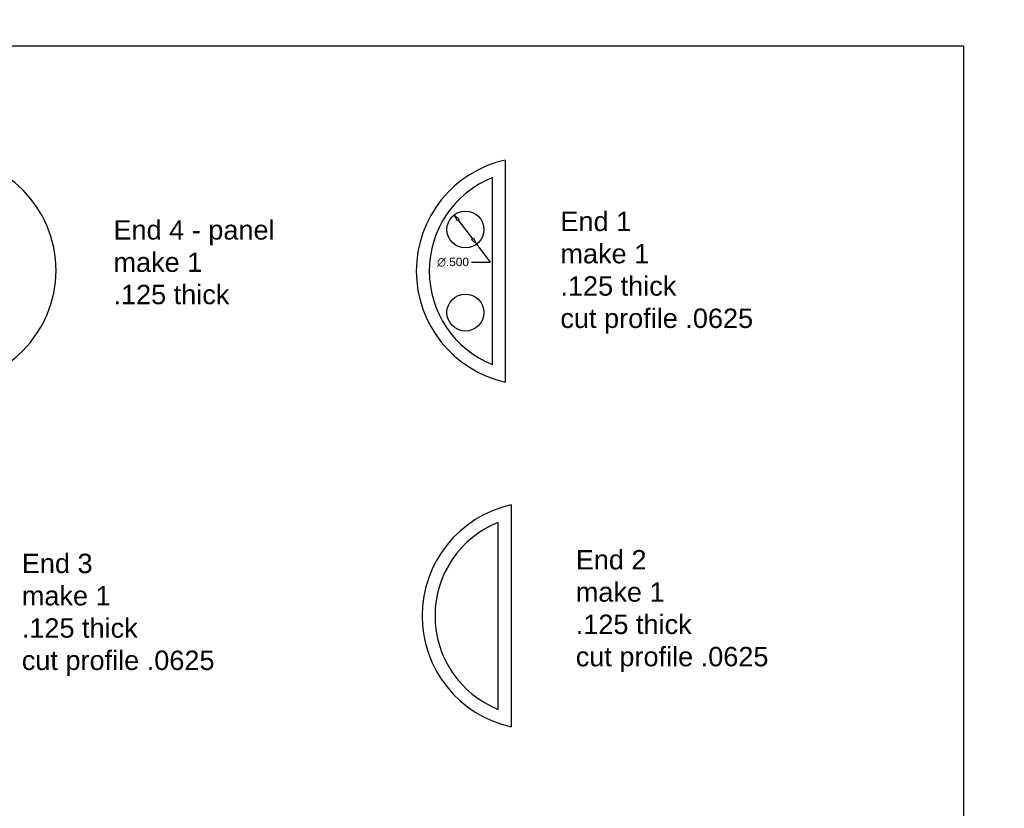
# Model space of a CAD drawing. Extents: x 0 to 54.7, y 0 to 36.
# Tile 3 of 3: x 19.7 to 33, y 10.7 to 21.4. Entities that reach past the tile are written whole.
import ezdxf

# ---------------------------------------------------------------- set-up
doc = ezdxf.new("R2010")
doc.units = 0
doc.header["$MEASUREMENT"] = 0
for name, color, linetype in [('CONTINUOUS', 7, 'CONTINUOUS'), ('DIMENSIONS', 7, 'CONTINUOUS'), ('VISIBLE', 7, 'CONTINUOUS')]:
    doc.layers.add(name, color=color, linetype=linetype)
doc.dimstyles.get("Standard").update_dxf_attribs({"dimtxt": 0.18, "dimasz": 0.18, "dimexe": 0.18, "dimexo": 0.0625, "dimgap": 0.09, "dimtad": 0, "dimtih": 1, "dimtoh": 1, "dimdec": 4, "dimzin": 0, "dimtxsty": 'STANDARD', "dimcen": 0.09, "dimazin": 3, "dimtfac": 1, "dimtdec": 4, "dimtofl": 0, "dimtmove": 0, "dimatfit": 3, "dimtolj": 1, "dimtzin": 0})

# ---------------------------------------------------------------- blocks, each defined once
blk = doc.blocks.new('D1')
at = {"layer": 'DIMENSIONS'}
for p, q in [((25.657, 18.646), (25.849, 18.391)), ((25.903, 18.319), (26.086, 18.076)), ((25.836, 18.076), (26.086, 18.076))]:
    blk.add_line(p, q, dxfattribs=at)
for points in [[(25.602, 18.718), (25.669, 18.655), (25.645, 18.637), (25.602, 18.718)], [(25.903, 18.319), (25.837, 18.382), (25.861, 18.4), (25.903, 18.319)]]:
    blk.add_lwpolyline(points, dxfattribs=at)
at = {"layer": 'DIMENSIONS', "insert": (25.586, 18.076), "attachment_point": 5}
for s, char_height in [('{\\fAlibre Symbols|b0|i0|c0|p0;n}{\\fArial|b0|i0|c0|p0;.500}{\\fMicrosoft Sans Serif|b0|i0|c0|p0;\\H0.8095238x;}', 0.114809), ('{\\fArial|b0|i0|c0|p0;}', 0.11481), ('{\\fArial|b0|i0|c0|p0;}', 0.11481)]:
    blk.add_mtext(s, dxfattribs=dict(at, char_height=char_height))
blk = doc.blocks.new('BLOCK0')
at = {"layer": 'CONTINUOUS'}
for p, q in [((32.5, 21), (0, 21)), ((32.5, 0), (32.5, 21)), ((32.5, 20.5), (32.5, 20.875))]:
    blk.add_line(p, q, dxfattribs=at)

msp = doc.modelspace()

# ---------------------------------------------------------------- linework, layer by layer
at = {"layer": 'VISIBLE'}
for p, q in [((26.2929, 19.4591), (26.2929, 16.4528)), ((26.1179, 16.6898), (26.1179, 19.2221)), ((26.3715, 14.7896), (26.3715, 11.7834)), ((26.1965, 12.0204), (26.1965, 14.5526))]:
    msp.add_line(p, q, dxfattribs=at)
for centre in [(25.7529, 18.5185), (25.7529, 17.3935)]:
    msp.add_circle(centre, 0.25, dxfattribs=at)
for centre, radius, start, end in [((18.6729, 17.9651), 1.54, 270, 90), ((26.6279, 17.956), 1.54, 102.56414, 257.43586), ((26.6279, 17.956), 1.365, 111.93944, 248.06056), ((26.7065, 13.2865), 1.54, 102.56414, 257.43586), ((26.7065, 13.2865), 1.365, 111.93944, 248.06056)]:
    msp.add_arc(centre, radius, start, end, dxfattribs=at)

# ---------------------------------------------------------------- block references
at = {"layer": 'CONTINUOUS'}
msp.add_blockref('BLOCK0', (0, 0), dxfattribs=at)

# ---------------------------------------------------------------- texts
at = {"layer": 'CONTINUOUS', "char_height": 0.26242, "attachment_point": 1}
for s, insert in [('{\\fArial|b0|i0|c0|p0;\\C7;End 4 - panel}{\\fArial|b0|i0|c0|p0;\\C7;\\Pmake 1}{\\fArial|b0|i0|c0|p0;\\C7;\\P.125 thick}{\\fArial|b0|i0|c0|p0;\\C7;\\H0.4375x;}', (20.9894, 18.6446)), ('{\\fArial|b0|i0|c0|p0;\\C7;End 1}{\\fArial|b0|i0|c0|p0;\\C7;\\Pmake 1}{\\fArial|b0|i0|c0|p0;\\C7;\\P.125 thick}{\\fArial|b0|i0|c0|p0;\\C7;\\Pcut profile .0625}{\\fArial|b0|i0|c0|p0;\\C7;\\H0.4375x;}', (27.039, 18.7602)), ('{\\fArial|b0|i0|c0|p0;\\C7;End 3}{\\fArial|b0|i0|c0|p0;\\C7;\\Pmake 1}{\\fArial|b0|i0|c0|p0;\\C7;\\P.125 thick}{\\fArial|b0|i0|c0|p0;\\C7;\\Pcut profile .0625}{\\fArial|b0|i0|c0|p0;\\C7;\\H0.4375x;}', (19.7487, 14.128)), ('{\\fArial|b0|i0|c0|p0;\\C7;End 2}{\\fArial|b0|i0|c0|p0;\\C7;\\Pmake 1}{\\fArial|b0|i0|c0|p0;\\C7;\\P.125 thick}{\\fArial|b0|i0|c0|p0;\\C7;\\Pcut profile .0625}{\\fArial|b0|i0|c0|p0;\\C7;\\H0.4375x;}', (27.2466, 14.1781))]:
    msp.add_mtext(s, dxfattribs=dict(at, insert=insert))

# ---------------------------------------------------------------- dimensions: what is measured, and where the dimension line sits
at = {"layer": 'DIMENSIONS'}
dim = msp.add_diameter_dim_2p(p1=(25.5219, 18.6141), p2=(25.9838, 18.4228), dimstyle='STANDARD', override={"dimtxt": 0.114809, "dimtad": 0, "dimdec": 3, "dimzin": 0, "dimse1": 0, "dimse2": 0, "dimsd1": 0, "dimsd2": 0, "dimadec": 3, "dimazin": 0, "dimtol": 0, "dimlim": 0, "dimtp": 0.00019685, "dimtm": 7.87402e-05, "dimtdec": 3}, dxfattribs=at)
dim.commit()
dim.dimension.update_dxf_attribs({"geometry": 'D1', "text_midpoint": (54.7142, 36.0321)})

doc.saveas('drawing.dxf')
